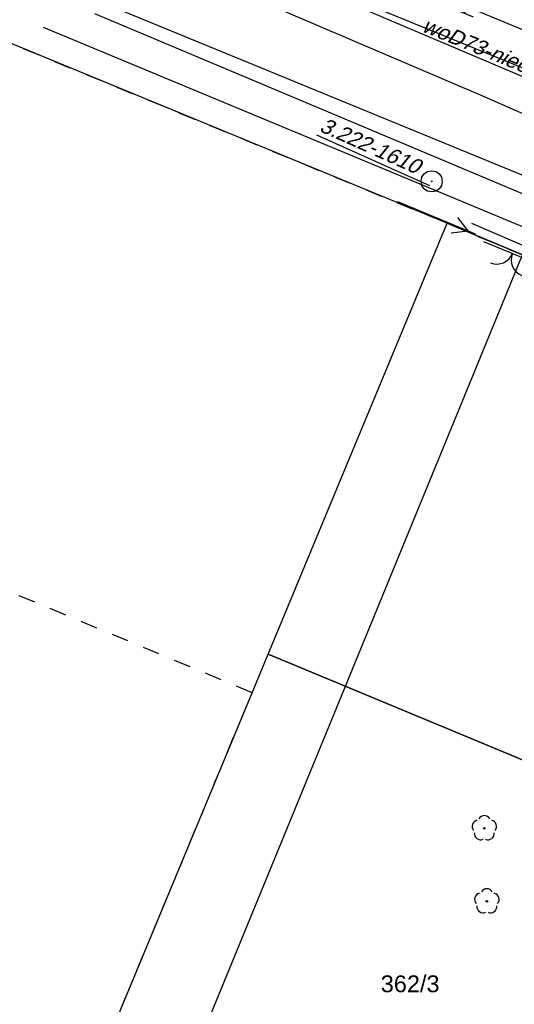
# Model space of a CAD drawing. Header units: inches. Extents: x -32878 to 1350, y -30866 to -1619.
# Tile 13 of 31: x -28135 to -25195, y -13647 to -7800. Entities that reach past the tile are written whole.
import ezdxf

# ---------------------------------------------------------------- set-up
doc = ezdxf.new("R2010")
doc.units = ezdxf.units.IN
doc.header["$MEASUREMENT"] = 0
doc.linetypes.add('4001', pattern=[0])
doc.linetypes.add('4002', pattern=[2, 1, -1])
doc.layers.add('area', color=6, linetype='Continuous', plot=False)
for name, color, linetype in [('DROGI', 135, 'Continuous'), ('DZIALKI', 7, 'Continuous'), ('LINIE_NAPOWIETRZNE', 184, 'Continuous'), ('ODGIK_1', 7, 'Continuous'), ('OGRODZENIA', 9, 'Continuous'), ('OSNOWA', 7, 'Continuous'), ('ROSLINNOSC', 104, 'Continuous'), ('SYSTEM', 250, 'Continuous'), ('UZ_GAZ', 54, 'Continuous'), ('UZ_KANALIZACJA', 14, 'Continuous'), ('UZ_TELEKOMUNIKACJA', 30, 'Continuous'), ('UZ_WODA', 140, 'Continuous'), ('UZYTKI', 7, 'Continuous')]:
    doc.layers.add(name, color=color, linetype=linetype)
doc.styles.get("Standard").update_dxf_attribs({"font": 'arial.ttf'})

# ---------------------------------------------------------------- blocks, each defined once
blk = doc.blocks.new('2283')
at = {"layer": 'OGRODZENIA', "color": 184, "linetype": 'Continuous'}
blk.add_line((0, 0), (0, 1), dxfattribs=at)
blk = doc.blocks.new('1283')
at = {"layer": 'OGRODZENIA', "color": 184, "linetype": 'Continuous'}
for centre, start, end in [((0, 2), 270, 0), ((0, -2), 0, 90)]:
    blk.add_arc(centre, 2, start, end, dxfattribs=at)
blk = doc.blocks.new('1422')
at = {"layer": 'ROSLINNOSC', "color": 104, "linetype": 'Continuous'}
blk.add_circle((0, 0), 0.1, dxfattribs=at)
for centre, start, end in [((0, 0.75), 30.19, 149.77), ((-0.71, 0.23), 102.5, 221.75), ((0.71, 0.23), 318.3, 77.49), ((-0.44, -0.61), 174.33, 293.45), ((0.44, -0.61), 246.24, 5.74)]:
    blk.add_arc(centre, 0.75, start, end, dxfattribs=at)
blk = doc.blocks.new('1367')
at = {"layer": 'LINIE_NAPOWIETRZNE', "color": 30, "linetype": 'Continuous'}
for p, q in [((-1, 7.8), (0, 9.53)), ((0, 0.5), (0, 10.5)), ((0, 7.8), (1.04, 5.99))]:
    blk.add_line(p, q, dxfattribs=at)
blk = doc.blocks.new('1047')
at = {"layer": 'LINIE_NAPOWIETRZNE', "color": 1, "linetype": 'Continuous'}
blk.add_line((0, 0.5), (0, 10.5), dxfattribs=at)
blk = doc.blocks.new('1046')
at = {"layer": 'LINIE_NAPOWIETRZNE', "color": 1, "linetype": 'Continuous'}
for p in [(-1, 7.8), (1, 7.8)]:
    blk.add_line(p, (0, 9.53), dxfattribs=at)
blk = doc.blocks.new('1001')
at = {"layer": 'SYSTEM', "color": 250, "linetype": 'Continuous'}
blk.add_line((0, 0), (0, 0), dxfattribs=at)
blk = doc.blocks.new('1115')
at = {"layer": 'OSNOWA', "color": 7, "linetype": 'Continuous'}
for radius in [1.25, 0.05]:
    blk.add_circle((0, 0), radius, dxfattribs=at)
blk = doc.blocks.new('nxsd')
at = {"layer": 'DROGI', "color": 8, "linetype": '4001'}
blk.add_line((-7.891, 114.842), (-38.917, 127.879), dxfattribs=at)
at = {"layer": 'DZIALKI', "color": 7, "linetype": '4001'}
for p, q in [((-17.96, 115.44), (-48.71, 128.1)), ((-16.56, 128.22), (-5.47, 123.61)), ((-28.6, 89.86), (-17.96, 115.44)), ((-17.96, 115.44), (5.86, 105.4)), ((5.86, 105.4), (-17.96, 115.44)), ((-29.56, 87.56), (-28.6, 89.86)), ((-4.62, 79.88), (-28.6, 89.86)), ((-28.6, 89.86), (-4.62, 79.88)), ((-41.02, 59.98), (-29.56, 87.56))]:
    blk.add_line(p, q, dxfattribs=at)
at = {"layer": 'ODGIK_1', "color": 230, "linetype": '4001'}
blk.add_polyline3d([(-49.184, 26.033, 0), (-38.868, 51.765, 0), (-38.846, 51.815, 0), (-38.815, 51.884, 0), (-38.803, 51.924, 0), (-33.407, 65.083, 0), (-24.053, 87.86, 0), (-13.584, 113.338, 0), (-12.768, 114.957, 0), (-11.175, 117.574, 0), (-10.135, 119.017, 0), (-8.879, 120.273, 0), (-6.553, 122.26, 0), (-5.123, 123.301, 0), (-3.54, 124.108, 0), (-0.706, 125.281, 0), (0.98, 125.825, 0), (2.729, 126.106, 0), (5.787, 126.332, 0), (7.558, 126.333, 0), (9.312, 126.055, 0), (12.284, 125.322, 0), (14.009, 124.765, 0), (97.964, 89.607, 0)], dxfattribs=at)
at = {"layer": 'OSNOWA', "color": 7, "linetype": 'Continuous'}
blk.add_line((-25.731, 120.69, 160.27), (-19.015, 117.692, 160.27), dxfattribs=at)
at = {"layer": 'UZ_GAZ', "color": 54, "linetype": '4001'}
blk.add_line((-41.982, 127.09), (-10.488, 113.997), dxfattribs=at)
at = {"layer": 'UZ_KANALIZACJA', "color": 14, "linetype": '4001'}
for p, q in [((-8.56, 116.272), (-45.911, 131.605)), ((-15.982, 123.05), (-36.719, 131.904)), ((11.387, 111.076), (-15.982, 123.05))]:
    blk.add_line(p, q, dxfattribs=at)
at = {"layer": 'UZ_TELEKOMUNIKACJA', "color": 30, "linetype": '4001'}
blk.add_line((-11.323, 113.191), (-16.508, 115.435), dxfattribs=at)
at = {"layer": 'UZ_WODA', "color": 5, "linetype": '4001'}
for p, q in [((-10.293, 123.35), (-28.346, 130.746)), ((-27.241, 130.001), (17.87, 110.84))]:
    blk.add_line(p, q, dxfattribs=at)
at = {"layer": 'UZYTKI', "color": 184, "linetype": '4002'}
blk.add_polyline3d([(-29.56, 87.56, 0), (-44.91, 93.95, 0), (-60.27, 100.34, 0), (-48.71, 128.1, 0), (-17.96, 115.44, 0), (5.86, 105.4, 0), (-4.62, 79.88, 0), (-13.97, 57.11, 0), (-26.01, 62.01, 0), (-35.81, 57.89, 0), (-41.02, 59.98, 0), (-29.56, 87.56, 0)], dxfattribs=at)
at = {"layer": 'DZIALKI', "color": 7, "xscale": 0.5, "yscale": 0.5, "zscale": 0.5}
for p in [(-17.96, 115.44), (-17.96, 115.44), (-17.96, 115.44), (-17.96, 115.44), (-28.6, 89.86), (-28.6, 89.86), (-28.6, 89.86), (-28.6, 89.86), (-29.56, 87.56), (-29.56, 87.56)]:
    blk.add_blockref('1001', p, dxfattribs=at)
at = {"layer": 'LINIE_NAPOWIETRZNE', "color": 30, "xscale": 0.5, "yscale": 0.5, "zscale": 0.5, "rotation": 247.504971}
blk.add_blockref('1367', (-21.278, 129.705, 159.979), dxfattribs=at)
at = {"layer": 'LINIE_NAPOWIETRZNE', "color": 1, "xscale": 0.5, "yscale": 0.5, "zscale": 0.5, "rotation": 247.294079}
for name in ['1047', '1046']:
    blk.add_blockref(name, (-21.143, 116.836, 159.979), dxfattribs=at)
at = {"layer": 'OGRODZENIA', "color": 184, "xscale": 0.5, "yscale": 3.760239, "rotation": 247.499689}
blk.add_blockref('2283', (-15.819, 114.358), dxfattribs=at)
at = {"layer": 'OGRODZENIA', "color": 184, "xscale": 0.5, "yscale": 0.5, "zscale": 0.5, "rotation": 247.499689}
blk.add_blockref('1283', (-14.082, 113.639), dxfattribs=at)
at = {"layer": 'OSNOWA', "color": 7, "xscale": 0.5, "yscale": 0.5, "zscale": 0.5}
blk.add_blockref('1115', (-18.89, 117.93, 160.27), dxfattribs=at)
at = {"layer": 'ROSLINNOSC', "color": 104, "xscale": 0.5, "yscale": 0.5, "zscale": 0.5}
for p in [(-15.76, 79.51, 160.581), (-15.61, 75.17, 160.581)]:
    blk.add_blockref('1422', p, dxfattribs=at)
at = {"layer": 'DZIALKI', "color": 7}
blk.add_text('362/3', height=1, dxfattribs=at).set_placement((-21.916, 69.774))
at = {"layer": 'OSNOWA', "color": 7, "oblique": 15}
blk.add_text('3.222-1610', height=0.9, rotation=335.9395, dxfattribs=at).set_placement((-25.621, 120.937, 160.27))
at = {"layer": 'UZ_WODA', "color": 5, "oblique": 15}
blk.add_text('woD73-niecz.', height=0.9, rotation=337.81705, dxfattribs=at).set_placement((-19.531, 126.857))

msp = doc.modelspace()

# ---------------------------------------------------------------- block references
at = {"layer": 'area', "xscale": 100, "yscale": 100, "zscale": 100}
msp.add_blockref('nxsd', (-23797.089, -20552.918), dxfattribs=at)

doc.saveas('drawing.dxf')
